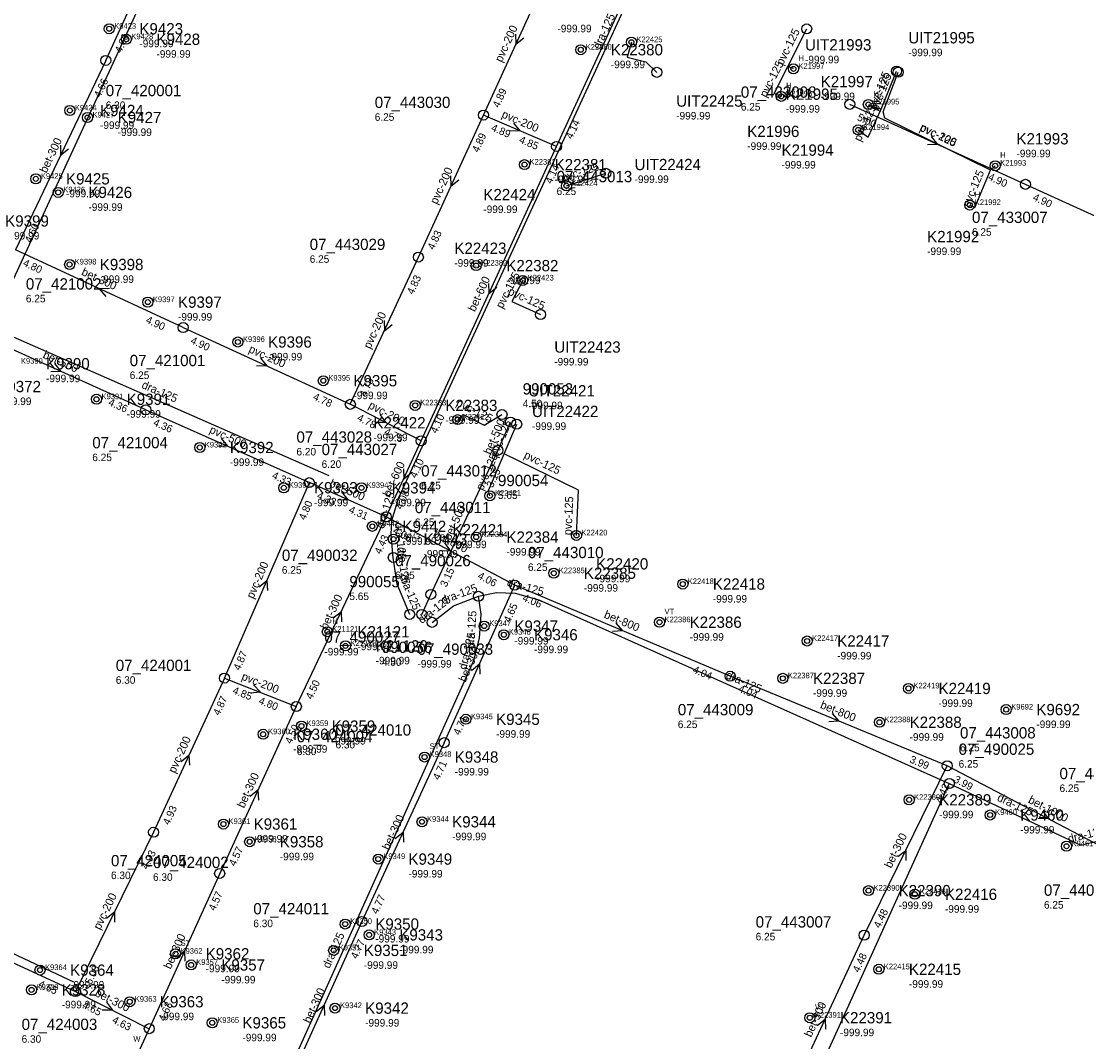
# Model space of a CAD drawing. Header units: metres. Extents: x 164250 to 165477, y 448735 to 450145.
# Tile 26 of 36: x 164761 to 164931, y 449623 to 449786. Entities that reach past the tile are written whole.
import ezdxf

# ---------------------------------------------------------------- set-up
doc = ezdxf.new("R2010")
doc.units = ezdxf.units.M

msp = doc.modelspace()

# ---------------------------------------------------------------- linework, layer by layer
at = {"layer": 'CON_BxH1000x1000mm', "linetype": 'Continuous'}
msp.add_lwpolyline([(164941.163, 449650.253), (164908.967, 449667.177)], dxfattribs=at)
at = {"layer": 'CON_BxH125x125mm', "linetype": 'Continuous'}
for points in [[(164831.004, 449898.28), (164756.637, 449737.061)], [(164820.732, 449700.384), (164820.363, 449704.018), (164820.484, 449706.282), (164821.621, 449709.915), (164890.07, 449858.492), (164890.23, 449860.148), (164889.375, 449861.537), (164888.63, 449863.584), (164889.245, 449866.662), (164892.733, 449873.919)], [(164883.592, 449778.608), (164886.582, 449784.59)], [(164858.656, 449782.469), (164857.96, 449780.061), (164860.97, 449779.337), (164862.705, 449777.668)], [(164882.509, 449773.836), (164881.391, 449774.32), (164883.592, 449778.608)], [(164884.457, 449778.218), (164883.592, 449778.608)], [(164898.416, 449771.775), (164900.897, 449777.864)], [(164915.873, 449762.055), (164899.016, 449770.349), (164898.771, 449771.353), (164901.164, 449777.699)], [(164896.397, 449772.546), (164898.416, 449771.775)], [(164894.775, 449768.489), (164896.379, 449767.317), (164898.416, 449771.775)], [(164916.596, 449762.788), (164915.873, 449762.055)], [(164848.297, 449759.594), (164854.568, 449761.579)], [(164912.552, 449756.519), (164913.379, 449756.145), (164915.873, 449762.055)], [(164841.344, 449744.5), (164839.618, 449741.127), (164844.186, 449739.076)], [(164756.637, 449737.061), (164810.454, 449713.422)], [(164830.984, 449722.328), (164831.851, 449723.126), (164835.198, 449721.441), (164838.042, 449723.139)], [(164838.406, 449716.872), (164840.383, 449721.609)], [(164836.109, 449710.203), (164835.901, 449711.048), (164838.406, 449716.872)], [(164849.891, 449703.875), (164850.235, 449711.082), (164838.406, 449716.872)], [(164823.336, 449691.301), (164821.329, 449696.116), (164820.732, 449700.384)], [(164834.304, 449694.178), (164837.16, 449694.797), (164840.152, 449694.668), (164843.899, 449693.612), (164909.295, 449664.35)], [(164791.979, 449591.604), (164833.547, 449683.929), (164834.482, 449687.535), (164834.749, 449691.342), (164834.304, 449694.178)], [(164826.906, 449690.029), (164830.342, 449692.678), (164834.304, 449694.178)], [(164909.295, 449664.35), (164835.79, 449502.269), (164833.834, 449476.872), (164831.1, 449469.068)], [(164909.295, 449664.35), (164930.24, 449654.535), (164933.905, 449655.45), (164937.765, 449656.095), (164940.879, 449656.037)], [(164719.23, 449656.514), (164769.798, 449632.775)]]:
    msp.add_lwpolyline(points, dxfattribs=at)
at = {"layer": 'CON_BxH200x200mm', "linetype": 'Continuous'}
for points in [[(164835.084, 449770.865), (164845.4, 449793.424)], [(164921.422, 449759.818), (164893.438, 449772.569)], [(164824.721, 449748.227), (164835.084, 449770.865)], [(164846.743, 449765.857), (164835.084, 449770.865)], [(164813.881, 449724.773), (164824.721, 449748.227)], [(164787.25, 449736.996), (164813.881, 449724.773)], [(164825.174, 449718.969), (164813.881, 449724.773)], [(164793.829, 449681.15), (164807.353, 449712.292)], [(164793.829, 449681.15), (164782.537, 449656.583)], [(164793.829, 449681.15), (164805.276, 449676.624)], [(164782.537, 449656.583), (164770.103, 449631.191)], [(164781.858, 449625.286), (164769.766, 449599.056)]]:
    msp.add_lwpolyline(points, dxfattribs=at)
at = {"layer": 'CON_BxH300x300mm', "linetype": 'Continuous'}
for points in [[(164774.918, 449779.567), (164783.781, 449799.004)], [(164774.918, 449779.567), (164760.56, 449749.375)], [(164949.935, 449746.813), (164921.422, 449759.818)], [(164787.25, 449736.996), (164760.56, 449749.375)], [(164805.276, 449676.624), (164819.594, 449706.842)], [(164828.829, 449670.856), (164840.063, 449695.947)], [(164805.276, 449676.624), (164793.073, 449650.027)], [(164828.829, 449670.856), (164815.736, 449642.37)], [(164895.729, 449640.194), (164908.967, 449667.177)], [(164793.073, 449650.027), (164781.858, 449625.286)], [(164743.438, 449643.502), (164770.103, 449631.191)], [(164815.736, 449642.37), (164803.675, 449615.674)], [(164883.332, 449613.403), (164895.729, 449640.194)], [(164770.103, 449631.191), (164781.858, 449625.286)]]:
    msp.add_lwpolyline(points, dxfattribs=at)
at = {"layer": 'CON_BxH500x500mm', "linetype": 'Continuous'}
for points in [[(164781.291, 449723.914), (164754.278, 449736.104)], [(164781.291, 449723.914), (164807.353, 449712.292)], [(164837.405, 449717.438), (164839.392, 449721.944)], [(164826.723, 449694.492), (164837.405, 449717.438)], [(164819.594, 449706.842), (164807.353, 449712.292)], [(164825.255, 449691.299), (164826.723, 449694.492)]]:
    msp.add_lwpolyline(points, dxfattribs=at)
at = {"layer": 'CON_BxH600x600mm', "linetype": 'Continuous'}
for points in [[(164846.743, 449765.857), (164868.287, 449812.771)], [(164825.174, 449718.969), (164846.743, 449765.857)], [(164819.594, 449706.842), (164825.174, 449718.969)]]:
    msp.add_lwpolyline(points, dxfattribs=at)
at = {"layer": 'CON_BxH800x800mm', "linetype": 'Continuous'}
for points in [[(164840.063, 449695.947), (164819.594, 449706.842)], [(164874.403, 449681.439), (164840.063, 449695.947)], [(164908.967, 449667.177), (164874.403, 449681.439)]]:
    msp.add_lwpolyline(points, dxfattribs=at)
at = {"layer": 'NOD_inspectieput'}
for centre in [(164774.92, 449779.57), (164893.44, 449772.57), (164835.08, 449770.86), (164846.74, 449765.86), (164921.42, 449759.82), (164824.72, 449748.23), (164787.25, 449737), (164813.88, 449724.77), (164781.29, 449723.91), (164825.17, 449718.97), (164837.4, 449717.44), (164807.35, 449712.29), (164819.59, 449706.84), (164820.73, 449700.38), (164840.06, 449695.95), (164826.72, 449694.49), (164834.3, 449694.18), (164793.83, 449681.15), (164874.4, 449681.44), (164805.28, 449676.62), (164828.83, 449670.86), (164908.97, 449667.18), (164909.3, 449664.35), (164782.54, 449656.58), (164793.07, 449650.03), (164815.74, 449642.37), (164895.73, 449640.19), (164770.1, 449631.19), (164781.86, 449625.29)]:
    msp.add_circle(centre, 0.8, dxfattribs=at)
at = {"layer": 'NOD_onbekend'}
for centre in [(164775.48, 449784.61), (164778.2, 449782.94), (164858.66, 449782.47), (164850.58, 449781.27), (164884.46, 449778.22), (164882.51, 449773.84), (164896.4, 449772.55), (164769.21, 449771.59), (164772.02, 449770.47), (164894.77, 449768.49), (164841.63, 449762.96), (164916.6, 449762.79), (164763.79, 449760.7), (164767.36, 449758.54), (164848.3, 449759.59), (164912.55, 449756.52), (164769.17, 449747.05), (164833.93, 449746.87), (164841.34, 449744.5), (164781.63, 449741.05), (164795.98, 449734.7), (164809.58, 449728.53), (164773.45, 449725.58), (164824.21, 449724.6), (164830.98, 449722.33), (164789.9, 449717.89), (164803.29, 449711.47), (164815.67, 449711.46), (164836.11, 449710.2), (164817.39, 449705.33), (164849.89, 449703.88), (164820.75, 449703.29), (164833.95, 449703.61), (164846.28, 449697.86), (164866.83, 449696.13), (164810.22, 449688.53), (164835.21, 449689.43), (164863.13, 449690.05), (164838.34, 449688.06), (164886.64, 449687.06), (164813.12, 449686.28), (164882.78, 449681.11), (164902.78, 449679.5), (164918.36, 449676.13), (164806.1, 449673.5), (164832.3, 449674.59), (164898.17, 449674.11), (164799.98, 449672.2), (164825.71, 449668.57), (164902.89, 449661.75), (164825.3, 449658.25), (164915.79, 449659.33), (164793.67, 449657.89), (164797.85, 449655.07), (164927.97, 449654.36), (164818.34, 449652.31), (164896.42, 449647.28), (164903.8, 449646.7), (164813.06, 449641.96), (164816.88, 449640.23), (164811.23, 449637.76), (164786.04, 449637.22), (164764.45, 449634.62), (164788.52, 449635.44), (164898.06, 449634.75), (164763.11, 449631.47), (164778.74, 449629.58), (164811.44, 449628.56), (164791.89, 449626.22), (164887.08, 449627.03)]:
    msp.add_circle(centre, 0.8, dxfattribs=at)
at = {"layer": 'NOD_uitmonding'}
for centre in [(164839.39, 449721.94), (164823.34, 449691.3), (164825.26, 449691.3), (164826.91, 449690.03)]:
    msp.add_circle(centre, 0.8, dxfattribs=at)
at = {"layer": 'NOD_uittredepunt'}
for centre in [(164886.58, 449784.59), (164862.7, 449777.67), (164900.9, 449777.86), (164901.16, 449777.7), (164854.57, 449761.58), (164844.19, 449739.08), (164838.04, 449723.14), (164840.38, 449721.61)]:
    msp.add_circle(centre, 0.8, dxfattribs=at)
at = {"layer": 'onbekend'}
for centre in [(164778.2, 449782.94), (164772.02, 449770.47), (164830.98, 449722.33), (164836.11, 449710.2), (164817.39, 449705.33), (164820.75, 449703.29), (164849.89, 449703.88), (164866.83, 449696.13), (164863.13, 449690.05), (164810.22, 449688.53), (164902.78, 449679.5), (164816.88, 449640.23), (164763.11, 449631.47), (164791.89, 449626.22), (164887.08, 449627.03)]:
    msp.add_circle(centre, 0.4, dxfattribs=at)
at = {"layer": 'PIJL'}
for points in [[(164840.19, 449783.75), (164840.24, 449782.14), (164841.5, 449783.15)], [(164839.87, 449769.59), (164840.91, 449768.36), (164839.31, 449768.27)], [(164906.42, 449767.45), (164907.43, 449766.19), (164905.82, 449766.14)], [(164767.71, 449766.08), (164767.74, 449764.47), (164769.01, 449765.46)], [(164829.85, 449761.16), (164829.9, 449759.55), (164831.16, 449760.56)], [(164835.91, 449744.02), (164835.96, 449742.41), (164837.21, 449743.42)], [(164775.51, 449743.23), (164773.9, 449743.19), (164774.91, 449741.93)], [(164819.25, 449738.11), (164819.3, 449736.5), (164820.56, 449737.51)], [(164799.56, 449732.14), (164800.57, 449730.88), (164798.96, 449730.83)], [(164766.77, 449731.26), (164767.78, 449730.01), (164766.18, 449729.95)], [(164818.58, 449723.17), (164819.53, 449721.87), (164817.92, 449721.89)], [(164793.3, 449719.35), (164794.32, 449718.1), (164792.71, 449718.03)], [(164822.33, 449714.51), (164822.38, 449712.91), (164823.64, 449713.91)], [(164812.45, 449710.81), (164813.47, 449709.57), (164811.87, 449709.49)], [(164828.9, 449702.71), (164829.83, 449701.39), (164828.22, 449701.44)], [(164799.36, 449695.69), (164800.59, 449696.72), (164800.68, 449695.11)], [(164811.17, 449690.74), (164812.43, 449691.73), (164812.47, 449690.12)], [(164856.19, 449689.92), (164857.23, 449688.69), (164855.63, 449688.59)], [(164833.2, 449682.38), (164834.45, 449683.4), (164834.51, 449681.79)], [(164798.48, 449680.09), (164799.55, 449678.89), (164797.95, 449678.75)], [(164890.63, 449675.52), (164891.68, 449674.31), (164890.08, 449674.19)], [(164786.93, 449667.86), (164788.18, 449668.87), (164788.24, 449667.26)], [(164797.92, 449662.32), (164799.17, 449663.33), (164799.23, 449661.72)], [(164924.13, 449660.02), (164925.07, 449658.72), (164923.46, 449658.75)], [(164821.03, 449655.61), (164822.28, 449656.61), (164822.34, 449655)], [(164901.07, 449652.71), (164902.35, 449653.69), (164902.36, 449652.08)], [(164775.04, 449642.91), (164776.32, 449643.89), (164776.33, 449642.28)], [(164786.22, 449636.64), (164787.47, 449637.66), (164787.53, 449636.05)], [(164775.02, 449629.53), (164775.98, 449628.24), (164774.37, 449628.24)], [(164808.46, 449628.01), (164809.71, 449629.02), (164809.77, 449627.41)], [(164888.27, 449625.79), (164889.53, 449626.8), (164889.58, 449625.19)]]:
    msp.add_lwpolyline(points, dxfattribs=at)
at = {"layer": 'straatkolk'}
for centre in [(164775.48, 449784.61), (164858.66, 449782.47), (164850.58, 449781.27), (164884.46, 449778.22), (164882.51, 449773.84), (164896.4, 449772.55), (164769.21, 449771.59), (164894.77, 449768.49), (164841.63, 449762.96), (164916.6, 449762.79), (164763.79, 449760.7), (164767.36, 449758.54), (164848.3, 449759.59), (164912.55, 449756.52), (164769.17, 449747.05), (164833.93, 449746.87), (164841.34, 449744.5), (164781.63, 449741.05), (164795.98, 449734.7), (164809.58, 449728.53), (164773.45, 449725.58), (164824.21, 449724.6), (164789.9, 449717.89), (164803.29, 449711.47), (164815.67, 449711.46), (164833.95, 449703.61), (164846.28, 449697.86), (164835.21, 449689.43), (164838.34, 449688.06), (164813.12, 449686.28), (164886.64, 449687.06), (164882.78, 449681.11), (164918.36, 449676.13), (164832.3, 449674.59), (164898.17, 449674.11), (164799.98, 449672.2), (164806.1, 449673.5), (164825.71, 449668.57), (164902.89, 449661.75), (164915.79, 449659.33), (164793.67, 449657.89), (164825.3, 449658.25), (164797.85, 449655.07), (164927.97, 449654.36), (164818.34, 449652.31), (164896.42, 449647.28), (164903.8, 449646.7), (164813.06, 449641.96), (164786.04, 449637.22), (164811.23, 449637.76), (164764.45, 449634.62), (164788.52, 449635.44), (164898.06, 449634.75), (164778.74, 449629.58), (164811.44, 449628.56)]:
    msp.add_circle(centre, 0.4, dxfattribs=at)

# ---------------------------------------------------------------- texts
at = {"layer": 'DMM_BxH1000x1000mm'}
msp.add_text('bet-1000', height=1.3, rotation=-27.73, dxfattribs=at).set_placement((164921.74, 449661.35))
at = {"layer": 'DMM_BxH125x125mm'}
for s, rotation, p in [('dra-125', 65.26, (164853.62, 449781.23)), ('pvc-125', 63.44, (164882.77, 449778.69)), ('pvc-125', 62.83, (164880.13, 449773.57)), ('pvc-125', 67.83, (164897.56, 449771.73)), ('pvc-125', 69.34, (164897.96, 449771.4)), ('pvc-125', 65.44, (164895.17, 449766.54)), ('pvc-125', -26.2, (164904.52, 449768.48)), ('pvc-125', 17.56, (164847.73, 449760.24)), ('pvc-125', 67.12, (164912.48, 449756.05)), ('pvc-125', 62.9, (164838.13, 449739.92)), ('pvc-125', -24.18, (164838.9, 449742.31)), ('dra-125', -23.71, (164780.53, 449727.43)), ('pvc-125', -26.72, (164830.63, 449724.6)), ('pvc-125', 67.35, (164837.26, 449716.21)), ('pvc-125', 66.73, (164835, 449710.93)), ('pvc-125', -26.08, (164841.41, 449716.26)), ('dra-125', 72.62, (164819.21, 449704.86)), ('pvc-125', 87.27, (164849.11, 449703.88)), ('dra-125', -84.2, (164820.95, 449705.89)), ('dra-125', -82.04, (164821.3, 449701.95)), ('dra-125', -67.37, (164821.64, 449697.39)), ('dra-125', 20.74, (164828.65, 449692.89)), ('dra-125', -15.74, (164838.74, 449695.88)), ('dra-125', 37.63, (164825.27, 449689.74)), ('dra-125', 85.99, (164833.58, 449685.87)), ('dra-125', 75.46, (164832.35, 449682.38)), ('dra-125', -24.11, (164873.58, 449681.18)), ('dra-125', -25.11, (164916.8, 449661.68)), ('dra-125', 14.02, (164928.36, 449654.88)), ('dra-125', 65.76, (164810.55, 449634.79))]:
    msp.add_text(s, height=1.3, rotation=rotation, dxfattribs=at).set_placement(p)
at = {"layer": 'DMM_BxH200x200mm'}
for rotation, p in [(65.43, (164838.01, 449779.17)), (-23.25, (164837.87, 449770.53)), (-24.5, (164904.45, 449768.4)), (65.4, (164827.68, 449756.54)), (65.19, (164817.06, 449733.51)), (-24.65, (164797.58, 449733.12)), (-27.2, (164816.65, 449724.22)), (66.53, (164798.43, 449693.69)), (-21.57, (164796.44, 449680.94)), (65.31, (164785.96, 449665.89)), (63.91, (164774.02, 449640.94))]:
    msp.add_text('pvc-200', height=1.3, rotation=rotation, dxfattribs=at).set_placement(p)
at = {"layer": 'DMM_BxH300x300mm'}
for rotation, p in [(64.57, (164765.47, 449761.52)), (-24.88, (164770.94, 449745.43)), (64.65, (164810.17, 449688.77)), (65.88, (164832.26, 449680.41)), (65.35, (164796.95, 449660.33)), (65.32, (164820.06, 449653.64)), (63.87, (164900.03, 449650.75)), (65.62, (164785.26, 449634.67)), (-26.67, (164773.08, 449630.57)), (65.69, (164807.49, 449626.04)), (65.17, (164887.29, 449623.83))]:
    msp.add_text('bet-300', height=1.3, rotation=rotation, dxfattribs=at).set_placement(p)
at = {"layer": 'DMM_BxH500x500mm'}
for s, rotation, p in [('bet-500', -24.29, (164764.79, 449732.21)), ('bet-500', 66.2, (164836.22, 449716.66)), ('pvc-500', -24.03, (164791.32, 449720.27)), ('bet-500', -24, (164810.46, 449711.74)), ('bet-500', 65.04, (164829.82, 449702.99))]:
    msp.add_text(s, height=1.3, rotation=rotation, dxfattribs=at).set_placement(p)
at = {"layer": 'DMM_BxH600x600mm'}
for rotation, p in [(65.3, (164833.73, 449739.42)), (65.29, (164820.17, 449709.92))]:
    msp.add_text('bet-600', height=1.3, rotation=rotation, dxfattribs=at).set_placement(p)
at = {"layer": 'DMM_BxH800x800mm'}
for rotation, p in [(-28.02, (164826.98, 449703.81)), (-22.9, (164854.18, 449690.81)), (-22.42, (164888.63, 449676.41))]:
    msp.add_text('bet-800', height=1.3, rotation=rotation, dxfattribs=at).set_placement(p)
at = {"layer": 'INV_BxH1000x1000mm'}
msp.add_text('3.99', height=1.2, rotation=-27.73, dxfattribs=at).set_placement((164909.9, 449664.65))
at = {"layer": 'INV_BxH200x200mm'}
for s, rotation, p in [('4.89', 65.43, (164837.55, 449771.94)), ('5.00', -24.5, (164894.51, 449770.1)), ('4.89', -23.25, (164836.21, 449768.42)), ('4.89', 65.4, (164834.29, 449764.81)), ('4.85', -23.25, (164840.67, 449766.51)), ('4.90', -24.5, (164915.36, 449760.6)), ('4.83', 65.4, (164827.19, 449749.3)), ('4.83', 65.19, (164823.9, 449742.17)), ('4.90', -24.65, (164788.32, 449734.53)), ('4.78', 65.19, (164816.35, 449725.83)), ('4.78', -24.65, (164807.82, 449725.57)), ('4.78', -27.2, (164814.84, 449722.26)), ('4.75', -27.2, (164819.16, 449720.04)), ('4.80', 66.53, (164806.68, 449706.22)), ('4.87', 66.53, (164796.28, 449682.27)), ('4.85', -21.57, (164795.03, 449678.74)), ('4.87', 65.31, (164793.03, 449675.09)), ('4.80', -21.57, (164799.18, 449677.1)), ('4.93', 65.31, (164785.01, 449657.65)), ('4.93', 63.91, (164781.59, 449650.55)), ('5.00', 63.91, (164772.6, 449632.2))]:
    msp.add_text(s, height=1.2, rotation=rotation, dxfattribs=at).set_placement(p)
at = {"layer": 'INV_BxH300x300mm'}
for s, rotation, p in [('4.66', 65.49, (164777.39, 449780.64)), ('4.66', 64.57, (164774.04, 449773.52)), ('4.90', -24.52, (164922.49, 449757.35)), ('4.60', 64.57, (164763.04, 449750.41)), ('4.80', -24.88, (164761.62, 449746.9)), ('4.90', -24.88, (164781.19, 449737.82)), ('4.43', 64.65, (164818.72, 449700.79)), ('4.65', 65.88, (164839.32, 449689.88)), ('4.50', 64.65, (164807.76, 449677.66)), ('4.71', 65.88, (164831.29, 449671.95)), ('4.50', 65.35, (164804.48, 449670.57)), ('4.71', 65.32, (164828.03, 449664.8)), ('4.42', 63.87, (164908.01, 449661.14)), ('4.57', 65.35, (164795.54, 449651.09)), ('4.57', 65.62, (164792.3, 449643.96)), ('4.77', 65.32, (164818.21, 449643.44)), ('4.48', 63.87, (164898.23, 449641.2)), ('4.77', 65.69, (164814.97, 449636.31)), ('4.48', 65.17, (164894.91, 449634.14)), ('4.65', -24.78, (164764.05, 449632)), ('4.65', -26.67, (164771.08, 449628.68)), ('4.63', 65.62, (164784.32, 449626.36)), ('4.63', -26.67, (164775.83, 449626.3))]:
    msp.add_text(s, height=1.2, rotation=rotation, dxfattribs=at).set_placement(p)
at = {"layer": 'INV_BxH500x500mm'}
for s, rotation, p in [('4.36', -24.29, (164775.23, 449724.68)), ('4.36', -24.03, (164782.38, 449721.46)), ('4.33', -24.03, (164801.29, 449713.03)), ('3.15', 65.04, (164836.57, 449711.38)), ('4.33', -24, (164808.45, 449709.83)), ('4.31', -24, (164813.53, 449707.57)), ('3.15', 65.04, (164829.2, 449695.55))]:
    msp.add_text(s, height=1.2, rotation=rotation, dxfattribs=at).set_placement(p)
at = {"layer": 'INV_BxH600x600mm'}
for s, rotation, p in [('4.14', 65.33, (164849.21, 449766.92)), ('4.14', 65.3, (164845.94, 449759.8)), ('4.10', 65.3, (164827.65, 449720.03)), ('4.10', 65.29, (164824.37, 449712.91)), ('4.08', 65.29, (164822.07, 449707.91))]:
    msp.add_text(s, height=1.2, rotation=rotation, dxfattribs=at).set_placement(p)
at = {"layer": 'INV_BxH800x800mm'}
for s, rotation, p in [('4.08', -28.02, (164820.51, 449704.31)), ('4.06', -28.02, (164834.06, 449697.1)), ('4.06', -22.9, (164841.2, 449693.51)), ('4.04', -22.9, (164868.32, 449682.05)), ('4.04', -22.42, (164875.57, 449679.01)), ('3.99', -22.42, (164902.88, 449667.74))]:
    msp.add_text(s, height=1.2, rotation=rotation, dxfattribs=at).set_placement(p)
at = {"layer": 'KO_INSPECTIE'}
for s, p in [('H', (164885.26, 449779.48)), ('H', (164883.31, 449775.1)), ('H', (164897.2, 449773.81)), ('H', (164895.58, 449769.75)), ('H', (164917.4, 449764.05)), ('H', (164913.35, 449757.78)), ('VT', (164863.93, 449691.31)), ('H', (164811.02, 449689.79)), ('H', (164813.92, 449687.54)), ('ST', (164826.51, 449669.83)), ('ST', (164786.84, 449638.48)), ('VT', (164887.88, 449628.29)), ('W', (164779.32, 449623.23))]:
    msp.add_text(s, height=0.9, dxfattribs=at).set_placement(p)
at = {"layer": 'KO_NUMMER'}
for s, p in [('K9423', (164776.28, 449784.61)), ('K9428', (164779, 449782.94)), ('K22425', (164859.46, 449782.47)), ('K22380', (164851.38, 449781.27)), ('K21997', (164885.26, 449778.22)), ('K21996', (164883.31, 449773.84)), ('K9424', (164770.01, 449771.59)), ('K21995', (164897.2, 449772.55)), ('K9427', (164772.82, 449770.47)), ('K21994', (164895.58, 449768.49)), ('K22381', (164842.43, 449762.96)), ('K21993', (164917.4, 449762.79)), ('K9425', (164764.59, 449760.7)), ('K9426', (164768.16, 449758.54)), ('K22424', (164849.1, 449759.59)), ('K21992', (164913.35, 449756.52)), ('K9398', (164769.97, 449747.05)), ('K22382', (164834.73, 449746.87)), ('K22423', (164842.14, 449744.5)), ('K9397', (164782.43, 449741.05)), ('K9396', (164796.78, 449734.7)), ('K9390', (164761.41, 449731.24)), ('K9395', (164810.38, 449728.53)), ('K9391', (164774.25, 449725.58)), ('K22383', (164825.01, 449724.6)), ('K22422', (164831.78, 449722.33)), ('K9392', (164790.7, 449717.89)), ('K9393', (164804.09, 449711.47)), ('K9394', (164816.47, 449711.46)), ('K22421', (164836.91, 449710.2)), ('K9442', (164818.19, 449705.33)), ('K22420', (164850.69, 449703.88)), ('K9443', (164821.55, 449703.29)), ('K22384', (164834.75, 449703.61)), ('K22385', (164847.08, 449697.86)), ('K22418', (164867.63, 449696.13)), ('K22386', (164863.93, 449690.05)), ('K21121', (164811.02, 449688.53)), ('K9347', (164836.01, 449689.43)), ('K9346', (164839.14, 449688.06)), ('K22417', (164887.44, 449687.06)), ('K21120', (164813.92, 449686.28)), ('K22387', (164883.58, 449681.11)), ('K22419', (164903.58, 449679.5)), ('K9692', (164919.16, 449676.13)), ('K9359', (164806.9, 449673.5)), ('K9345', (164833.1, 449674.59)), ('K22388', (164898.97, 449674.11)), ('K9360', (164800.78, 449672.2)), ('K9348', (164826.51, 449668.57)), ('K22389', (164903.69, 449661.75)), ('K9361', (164794.48, 449657.89)), ('K9344', (164826.1, 449658.25)), ('K9460', (164916.59, 449659.33)), ('K9358', (164798.65, 449655.07)), ('K9461', (164928.77, 449654.36)), ('K9349', (164819.14, 449652.31)), ('K22390', (164897.22, 449647.28)), ('K22416', (164904.6, 449646.7)), ('K9350', (164813.86, 449641.96)), ('K9343', (164817.68, 449640.23)), ('K9351', (164812.03, 449637.76)), ('K9362', (164786.84, 449637.22)), ('K9364', (164765.25, 449634.62)), ('K9357', (164789.33, 449635.44)), ('K22415', (164898.86, 449634.75)), ('K9328', (164763.91, 449631.47)), ('K9363', (164779.54, 449629.58)), ('K9342', (164812.24, 449628.56)), ('K9365', (164792.69, 449626.22)), ('K22391', (164887.88, 449627.03))]:
    msp.add_text(s, height=0.9, dxfattribs=at).set_placement(p)
at = {"layer": 'NLV_inspectieput'}
for s, p in [('6.30', (164774.92, 449771.83)), ('6.25', (164876.09, 449771.58)), ('6.25', (164817.77, 449769.95)), ('6.25', (164846.74, 449758.12)), ('6.25', (164912.91, 449751.63)), ('6.25', (164807.41, 449747.32)), ('6.25', (164762.2, 449741.02)), ('6.25', (164778.74, 449728.81)), ('6.25', (164772.78, 449715.72)), ('6.20', (164805.3, 449716.62)), ('6.20', (164809.31, 449714.64)), ('6.25', (164825.17, 449711.23)), ('5.65', (164837.4, 449709.7)), ('6.25', (164824.16, 449705.39)), ('6.25', (164802.98, 449697.78)), ('6.25', (164821.01, 449696.93)), ('6.25', (164842.17, 449698.22)), ('5.65', (164813.73, 449693.58)), ('6.30', (164776.52, 449680.24)), ('6.25', (164866.05, 449673.18)), ('6.30', (164811.52, 449669.94)), ('6.25', (164911, 449669.49)), ('6.30', (164805.36, 449668.88)), ('6.25', (164910.78, 449666.88)), ('6.25', (164926.85, 449663)), ('6.30', (164775.76, 449649.12)), ('6.30', (164782.45, 449648.84)), ('6.25', (164924.37, 449644.42)), ('6.30', (164798.43, 449641.46)), ('6.25', (164878.45, 449639.36)), ('6.30', (164761.52, 449623.04))]:
    msp.add_text(s, height=1.2, dxfattribs=at).set_placement(p)
at = {"layer": 'NLV_onbekend'}
for p in [(164846.87, 449784.05), (164780.28, 449781.67), (164783, 449780), (164855.38, 449778.33), (164888.81, 449773.25), (164883.25, 449771.25), (164774.01, 449768.65), (164776.82, 449767.53), (164877.11, 449765.32), (164919.99, 449764.14), (164882.57, 449762.34), (164846.43, 449760.02), (164768.59, 449757.76), (164772.16, 449755.6), (164835.07, 449755.25), (164758.9, 449751.04), (164905.76, 449748.56), (164830.45, 449746.7), (164773.97, 449744.11), (164838.73, 449743.93), (164786.43, 449738.11), (164800.78, 449731.76), (164765.41, 449728.3), (164814.38, 449725.59), (164757.64, 449724.66), (164778.25, 449722.64), (164829.01, 449721.66), (164817.57, 449718.89), (164794.7, 449714.95), (164808.09, 449708.53), (164820.47, 449708.52), (164822.19, 449702.39), (164830.15, 449701.85), (164825.55, 449700.35), (164838.75, 449700.67), (164851.08, 449694.92), (164853.04, 449696.41), (164871.63, 449693.18), (164840.01, 449686.49), (164867.93, 449687.11), (164815.02, 449685.59), (164843.14, 449685.12), (164817.92, 449683.34), (164891.44, 449684.12), (164887.58, 449678.17), (164907.58, 449676.56), (164923.16, 449673.19), (164837.1, 449671.65), (164902.97, 449671.17), (164810.9, 449670.56), (164804.78, 449669.26), (164830.51, 449665.63), (164907.69, 449658.81), (164920.59, 449656.39), (164798.48, 449654.95), (164830.1, 449655.31), (164802.65, 449652.12), (164823.14, 449649.37), (164901.22, 449644.34), (164908.6, 449643.76), (164817.86, 449639.02), (164821.68, 449637.29), (164790.84, 449634.28), (164816.03, 449634.82), (164793.33, 449632.5), (164769.25, 449631.68), (164902.86, 449631.81), (164767.91, 449628.53), (164783.54, 449626.64), (164816.24, 449625.62), (164891.88, 449624.09), (164796.69, 449623.28)]:
    msp.add_text('-999.99', height=1.2, dxfattribs=at).set_placement(p)
at = {"layer": 'NLV_uitmonding'}
for s, p in [('4.50', (164841.34, 449724.29)), ('-999.99', (164809.75, 449684.76)), ('4.50', (164818.91, 449683.11)), ('-999.99', (164824.58, 449682.82))]:
    msp.add_text(s, height=1.2, dxfattribs=at).set_placement(p)
at = {"layer": 'NLV_uittredepunt'}
for p in [(164902.77, 449780.24), (164886.31, 449779.11), (164865.79, 449770.15), (164859.16, 449760.04), (164846.37, 449730.96), (164842.26, 449723.99), (164842.82, 449720.7)]:
    msp.add_text('-999.99', height=1.2, dxfattribs=at).set_placement(p)
at = {"layer": 'NNR_inspectieput'}
for s, p in [('07_420001', (164774.92, 449773.87)), ('07_433008', (164876.09, 449773.62)), ('07_443030', (164817.77, 449771.99)), ('07_443013', (164846.74, 449760.16)), ('07_433007', (164912.91, 449753.67)), ('07_443029', (164807.41, 449749.36)), ('07_421002', (164762.2, 449743.06)), ('07_421001', (164778.74, 449730.85)), ('07_443028', (164805.3, 449718.66)), ('07_421004', (164772.78, 449717.76)), ('07_443027', (164809.31, 449716.68)), ('07_443012', (164825.17, 449713.27)), ('990054', (164837.4, 449711.74)), ('07_443011', (164824.16, 449707.43)), ('07_490032', (164802.98, 449699.82)), ('07_443010', (164842.17, 449700.26)), ('07_490026', (164821.01, 449698.97)), ('990055', (164813.73, 449695.62)), ('07_424001', (164776.52, 449682.28)), ('07_443009', (164866.05, 449675.22)), ('07_424004', (164805.36, 449670.92)), ('07_424010', (164811.52, 449671.98)), ('07_443008', (164911, 449671.53)), ('07_490025', (164910.78, 449668.92)), ('07_440011', (164926.85, 449665.04)), ('07_424005', (164775.76, 449651.16)), ('07_424002', (164782.45, 449650.88)), ('07_440001', (164924.37, 449646.46)), ('07_424011', (164798.43, 449643.5)), ('07_443007', (164878.45, 449641.4)), ('07_424003', (164761.52, 449625.08))]:
    msp.add_text(s, height=1.8, dxfattribs=at).set_placement(p)
at = {"layer": 'NNR_onbekend'}
for s, p in [('K9423', (164780.28, 449783.71)), ('K9428', (164783, 449782.04)), ('K22380', (164855.38, 449780.37)), ('K21997', (164888.81, 449775.29)), ('K21995', (164883.25, 449773.29)), ('K9424', (164774.01, 449770.69)), ('K9427', (164776.82, 449769.57)), ('K21996', (164877.11, 449767.36)), ('K21993', (164919.99, 449766.18)), ('K21994', (164882.57, 449764.38)), ('K22381', (164846.43, 449762.06)), ('K9425', (164768.59, 449759.8)), ('K9426', (164772.16, 449757.64)), ('K22424', (164835.07, 449757.29)), ('K9399', (164758.9, 449753.08)), ('K21992', (164905.76, 449750.6)), ('K22423', (164830.45, 449748.74)), ('K9398', (164773.97, 449746.15)), ('K22382', (164838.73, 449745.97)), ('K9397', (164786.43, 449740.15)), ('K9396', (164800.78, 449733.8)), ('K9390', (164765.41, 449730.34)), ('K9372', (164757.64, 449726.7)), ('K9395', (164814.38, 449727.63)), ('K9391', (164778.25, 449724.68)), ('K22383', (164829.01, 449723.7)), ('K22422', (164817.57, 449720.93)), ('K9392', (164794.7, 449716.99)), ('K9393', (164808.09, 449710.58)), ('K9394', (164820.47, 449710.56)), ('K9442', (164822.19, 449704.43)), ('K22421', (164830.15, 449703.89)), ('K22384', (164838.75, 449702.71)), ('K9443', (164825.55, 449702.39)), ('K22420', (164853.04, 449698.45)), ('K22385', (164851.08, 449696.96)), ('K22418', (164871.63, 449695.23)), ('K22386', (164867.93, 449689.15)), ('K21121', (164815.02, 449687.63)), ('K9347', (164840.01, 449688.53)), ('K9346', (164843.14, 449687.16)), ('K22417', (164891.44, 449686.16)), ('K21120', (164817.92, 449685.38)), ('K22387', (164887.58, 449680.21)), ('K22419', (164907.58, 449678.6)), ('K9692', (164923.16, 449675.23)), ('K9359', (164810.9, 449672.6)), ('K9345', (164837.1, 449673.69)), ('K22388', (164902.97, 449673.21)), ('K9360', (164804.78, 449671.3)), ('K9348', (164830.51, 449667.67)), ('K22389', (164907.69, 449660.85)), ('K9361', (164798.48, 449656.99)), ('K9344', (164830.1, 449657.35)), ('K9460', (164920.59, 449658.43)), ('K9358', (164802.65, 449654.17)), ('K9349', (164823.14, 449651.41)), ('K22390', (164901.22, 449646.38)), ('K22416', (164908.6, 449645.8)), ('K9350', (164817.86, 449641.06)), ('K9343', (164821.68, 449639.33)), ('K9351', (164816.03, 449636.86)), ('K9362', (164790.84, 449636.32)), ('K9364', (164769.25, 449633.72)), ('K9357', (164793.33, 449634.54)), ('K22415', (164902.86, 449633.85)), ('K9328', (164767.91, 449630.57)), ('K9363', (164783.54, 449628.68)), ('K9342', (164816.24, 449627.66)), ('K9365', (164796.69, 449625.32)), ('K22391', (164891.88, 449626.13))]:
    msp.add_text(s, height=1.8, dxfattribs=at).set_placement(p)
at = {"layer": 'NNR_uitmonding'}
for s, p in [('990053', (164841.34, 449726.33)), ('07_490027', (164809.75, 449686.8)), ('990056', (164818.91, 449685.15)), ('07_490033', (164824.58, 449684.86))]:
    msp.add_text(s, height=1.8, dxfattribs=at).set_placement(p)
at = {"layer": 'NNR_uittredepunt'}
for s, p in [('UIT21993', (164886.31, 449781.15)), ('UIT21995', (164902.77, 449782.28)), ('UIT22425', (164865.79, 449772.19)), ('UIT22424', (164859.16, 449762.08)), ('UIT22423', (164846.37, 449733)), ('UIT22421', (164842.26, 449726.03)), ('UIT22422', (164842.82, 449722.74))]:
    msp.add_text(s, height=1.8, dxfattribs=at).set_placement(p)

doc.saveas('drawing.dxf')
